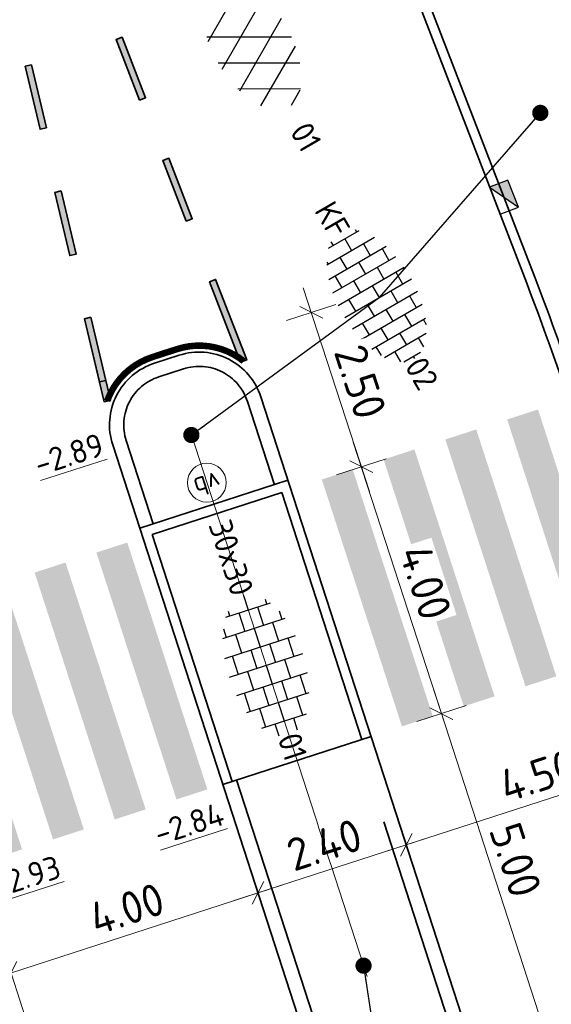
# Model space of a CAD drawing. Header units: metres. Extents: x 111691 to 117439, y 474133 to 478789.
# Tile 108 of 127: x 114198 to 114206, y 476809 to 476825. Entities that reach past the tile are written whole.
import ezdxf
from ezdxf.enums import TextEntityAlignment as Align

# ---------------------------------------------------------------- set-up
doc = ezdxf.new("R2010")
doc.units = ezdxf.units.M
for name, pattern in [('AM-AS', [16, 10, -2, 2, -2]), ('VH-OPSLUITBAND_150X250', [24, 16, -2, 4, -2]), ('VH-RWSBAND', [24, 10, -2, 2, -2, 2, -2, 2, -2]), ('VH-TROTTOIRBAND_130-150', [15, 5, -2, 2, -2, 2, -2]), ('XX-HIDDEN', [4, 2, -2])]:
    doc.linetypes.add(name, pattern=pattern)
doc.layers.get('Defpoints').update_dxf_attribs({"lineweight": 25})
doc.layers.add('N-WE-AM-AS_WEG-G', color=10, linetype='AM-AS', lineweight=18, plot=False)
for name, color, linetype, lineweight in [('N-WE-IE-MEUBILAIR_WEGMEUBILAIR_PAAL-S', 7, 'Continuous', 25), ('N-WE-RI-HWA_KOLK-S', 150, 'Continuous', 25), ('N-WE-VH-HOOGTELABEL-T18', 2, 'Continuous', 18), ('N-WE-VH-KANTOPSLUITING_OPSLUITBAND_150X250-G', 150, 'VH-OPSLUITBAND_150X250', 35), ('N-WE-VH-KANTOPSLUITING_TROTTOIRBAND_130 150-G', 210, 'VH-TROTTOIRBAND_130-150', 35), ('N-WE-VH-KANTOPSLUITING_TROTTOIRBAND_RWS_110 220-G', 210, 'VH-RWSBAND', 35), ('N-WE-VH-KANTOPSLUITING_VOORKANTBAND-G', 7, 'Continuous', 35), ('N-WE-VH-MAATVOERING-M', 7, 'Continuous', 18), ('N-WE-VH-MARKERING_VOP-A', 7, 'Continuous', 25), ('N-WE-VH-MATERIAALGRENS-G', 7, 'XX-HIDDEN', 18), ('N-WE-VH-VERHARDING_ASFALT-S', 7, 'Continuous', 25), ('N-WE-VH-VERHARDING_BETONSTRAATSTEEN-S', 7, 'Continuous', 25), ('N-WE-VH-VERHARDING_TEGEL-S', 7, 'Continuous', 25), ('N-WE-VW-MARKERING-G', 7, 'Continuous', 35), ('N-WE-VW-MARKERING_LANGS_STREEP_GETROKKEN_010-G', 7, 'Continuous', 25), ('X-XX-AL-AANPIJLING-M', 7, 'Continuous', 18), ('X-XX-AL-AANPIJLING_SYMBOLEN-T25', 7, 'Continuous', 25)]:
    doc.layers.add(name, color=color, linetype=linetype, lineweight=lineweight)
doc.layers.add('N-WE-VW-MARKERING_LANGS_STREEP_11_010-A', color=7, linetype='Continuous')
doc.styles.add('ISO', font='NLCS-ISO.ttf')
doc.styles.add('NLCS-ISO', font='NLCS-ISO.ttf')
doc.styles.add('NLCS-ISO-ANNOTATIEF-T25', font='NLCS-ISO.ttf', dxfattribs={"height": 2.5})
doc.styles.add('NLCS-ISO-M200-T18', font='NLCS-ISO.ttf', dxfattribs={"height": 0.36})
doc.dimstyles.new('M200T25-PIJL', dxfattribs={"dimscale": 0.2, "dimtxt": 2.5, "dimasz": 2, "dimexe": 1, "dimexo": 0.25, "dimgap": 0.75, "dimtad": 1, "dimzin": 0, "dimdsep": 46, "dimtxsty": 'ISO', "dimcen": 0, "dimdle": 1, "dimse1": 1, "dimse2": 1, "dimclrt": 2, "dimazin": 0, "dimtfac": 1, "dimtdec": 4, "dimtmove": 2, "dimatfit": 3, "dimfxl": 1, "dimtolj": 1, "dimtzin": 0, "dimarcsym": 0})
doc.dimstyles.new('NLCS-ANNOTATIEF-T25-SCHRAP_L2_H1', dxfattribs={"dimtxt": 2.5, "dimasz": 1.4, "dimexe": 2, "dimexo": 2, "dimgap": 0.7, "dimtad": 1, "dimzin": 0, "dimdsep": 46, "dimtxsty": 'NLCS-ISO-ANNOTATIEF-T25', "dimblk": 'OBLIQUE', "dimcen": 0, "dimdle": 2, "dimclrd": 256, "dimclre": 256, "dimclrt": 256, "dimadec": 1, "dimazin": 0, "dimtfac": 1, "dimtdec": 3, "dimtofl": 0, "dimtmove": 0, "dimatfit": 3, "dimldrblk": 'OBLIQUE', "dimfxl": 2, "dimfxlon": 1, "dimtfillclr": 256, "dimtolj": 1, "dimtzin": 0, "dimlwd": -1, "dimlwe": -1, "dimarcsym": 0})

# ---------------------------------------------------------------- blocks, each defined once
blk = doc.blocks.new('_Oblique')
at = {"color": 0, "linetype": 'ByBlock', "lineweight": -2}
blk.add_line((-0.5, -0.5), (0.5, 0.5), dxfattribs=at)
blk = doc.blocks.new('*D65')
at = {"layer": 'Defpoints', "color": 0, "linetype": 'Continuous', "transparency": 16777216}
for p in [(114201.264, 476811.149), (114201.308, 476811.014), (114197.503, 476809.78)]:
    blk.add_point(p, dxfattribs=at)
at = {"layer": 'N-WE-VH-MAATVOERING-M', "transparency": 16777216}
for p, q in [((114201.264, 476811.149), (114201.141, 476811.529)), ((114197.078, 476809.792), (114201.644, 476811.272)), ((114197.459, 476809.915), (114197.336, 476810.296))]:
    blk.add_line(p, q, dxfattribs=at)
at = {"layer": 'N-WE-VH-MAATVOERING-M', "linetype": 'Continuous', "transparency": 16777216, "xscale": 0.28, "yscale": 0.28, "zscale": 0.28}
for p, rotation in [((114201.264, 476811.149), 17.96541633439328), ((114197.459, 476809.915), 197.9654163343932)]:
    blk.add_blockref('_Oblique', p, dxfattribs=dict(at, rotation=rotation))
at = {"layer": 'N-WE-VH-MAATVOERING-M', "linetype": 'Continuous', "lineweight": 0, "transparency": 16777216, "insert": (114199.241, 476810.903), "char_height": 0.5, "attachment_point": 5, "rotation": 17.9654, "style": 'NLCS-ISO-ANNOTATIEF-T25', "bg_fill": 3, "box_fill_scale": 1.1, "bg_fill_color": 256, "bg_fill_true_color": 13158600, "bg_fill_transparency": 0}
blk.add_mtext('\\A1;4.00', dxfattribs=at)
blk = doc.blocks.new('*D71')
at = {"layer": 'Defpoints', "color": 0, "linetype": 'Continuous', "transparency": 16777216}
for p in [(114203.547, 476811.889), (114203.591, 476811.754), (114201.308, 476811.014)]:
    blk.add_point(p, dxfattribs=at)
at = {"layer": 'N-WE-VH-MAATVOERING-M', "transparency": 16777216}
for p, q in [((114203.547, 476811.889), (114203.424, 476812.27)), ((114200.883, 476811.026), (114203.927, 476812.013)), ((114201.264, 476811.149), (114201.141, 476811.529))]:
    blk.add_line(p, q, dxfattribs=at)
at = {"layer": 'N-WE-VH-MAATVOERING-M', "linetype": 'Continuous', "transparency": 16777216, "xscale": 0.28, "yscale": 0.28, "zscale": 0.28}
for p, rotation in [((114203.547, 476811.889), 17.96541633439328), ((114201.264, 476811.149), 197.9654163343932)]:
    blk.add_blockref('_Oblique', p, dxfattribs=dict(at, rotation=rotation))
at = {"layer": 'N-WE-VH-MAATVOERING-M', "linetype": 'Continuous', "lineweight": 0, "transparency": 16777216, "insert": (114202.285, 476811.89), "char_height": 0.5, "attachment_point": 5, "rotation": 17.9654, "style": 'NLCS-ISO-ANNOTATIEF-T25', "bg_fill": 3, "box_fill_scale": 1.1, "bg_fill_color": 256, "bg_fill_true_color": 13158600, "bg_fill_transparency": 0}
blk.add_mtext('\\A1;2.40', dxfattribs=at)
blk = doc.blocks.new('*D72')
at = {"layer": 'Defpoints', "color": 0, "linetype": 'Continuous', "transparency": 16777216}
for p in [(114207.827, 476813.277), (114207.871, 476813.142), (114203.591, 476811.754)]:
    blk.add_point(p, dxfattribs=at)
at = {"layer": 'N-WE-VH-MAATVOERING-M', "transparency": 16777216}
for p, q in [((114207.827, 476813.277), (114207.704, 476813.658)), ((114203.166, 476811.766), (114208.208, 476813.401)), ((114203.547, 476811.889), (114203.424, 476812.27))]:
    blk.add_line(p, q, dxfattribs=at)
at = {"layer": 'N-WE-VH-MAATVOERING-M', "linetype": 'Continuous', "transparency": 16777216, "xscale": 0.28, "yscale": 0.28, "zscale": 0.28}
for p, rotation in [((114207.827, 476813.277), 17.96541633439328), ((114203.547, 476811.889), 197.9654163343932)]:
    blk.add_blockref('_Oblique', p, dxfattribs=dict(at, rotation=rotation))
at = {"layer": 'N-WE-VH-MAATVOERING-M', "linetype": 'Continuous', "lineweight": 0, "transparency": 16777216, "insert": (114205.567, 476812.954), "char_height": 0.5, "attachment_point": 5, "rotation": 17.9654, "style": 'NLCS-ISO-ANNOTATIEF-T25', "bg_fill": 3, "box_fill_scale": 1.1, "bg_fill_color": 256, "bg_fill_true_color": 13158600, "bg_fill_transparency": 0}
blk.add_mtext('\\A1;4.50', dxfattribs=at)
blk = doc.blocks.new('SVH-ASFALT-SO')
at = {"ltscale": 0.1}
for p, q in [((-1.91, 0.692), (0.948, 5.641)), ((2.754, -0.217), (-0.469, 5.365)), ((0, 0), (3.268, 5.66)), ((4.868, 0.122), (1.647, 5.7)), ((6.701, 0.946), (4.043, 5.55)), ((-3.364, 2.174), (-1.828, 4.834)), ((2.176, -0.232), (5.322, 5.217)), ((0.361, -0.072), (-2.305, 4.546)), ((4.657, 0.065), (7.07, 4.246)), ((7.828, 2.995), (7.146, 4.176)), ((-2.72, 1.264), (-3.454, 2.536))]:
    blk.add_line(p, q, dxfattribs=at)
at = {"style": 'NLCS-ISO'}
blk.add_attdef('KLEUR', text='', height=1.8, dxfattribs=at).set_placement((9.486, 2.741), align=Align.MIDDLE_LEFT)
at = {"style": 'NLCS-ISO', "flags": 1}
blk.add_attdef('FUNCTIE', text='', height=1.8, dxfattribs=at).set_placement((0.116, -3.585), align=Align.MIDDLE_CENTER)
blk = doc.blocks.new('SVH-BSS_KEIFORMAAT_HALFST-SO')
at = {"ltscale": 0.1}
for p, q in [((-3.15, -2.631), (-3.15, 2.46)), ((-2.1, -2.891), (-2.1, 2.72)), ((-1.05, -3.027), (-1.05, 2.856)), ((0, -3.056), (0, 2.885)), ((1.05, -2.982), (1.05, 2.81)), ((2.1, -2.795), (2.1, 2.624)), ((3.15, -2.47), (3.15, 2.299)), ((-4.2, -2.203), (-4.2, 2.032)), ((-3.15, 2.1), (-2.1, 2.1)), ((-1.05, 2.1), (0, 2.1)), ((1.05, 2.1), (2.1, 2.1)), ((3.15, 2.1), (3.607, 2.1)), ((4.2, -1.936), (4.2, 1.765)), ((-5.458, 1.05), (-5.25, 1.05)), ((-5.25, -1.455), (-5.25, 1.284)), ((-4.2, 1.05), (-3.15, 1.05)), ((-2.1, 1.05), (-1.05, 1.05)), ((0, 1.05), (1.05, 1.05)), ((2.1, 1.05), (3.15, 1.05)), ((4.2, 1.05), (5.001, 1.05)), ((-5.25, 0), (-4.2, 0)), ((-3.15, 0), (-2.1, 0)), ((-1.05, 0), (0, 0)), ((1.05, 0), (2.1, 0)), ((3.15, 0), (4.2, 0)), ((5.25, -0.829), (5.25, 0.658)), ((5.25, 0), (5.427, 0)), ((-5.581, -1.05), (-5.25, -1.05)), ((-4.2, -1.05), (-3.15, -1.05)), ((-2.1, -1.05), (-1.05, -1.05)), ((0, -1.05), (1.05, -1.05)), ((2.1, -1.05), (3.15, -1.05)), ((4.2, -1.05), (5.124, -1.05)), ((-4.39, -2.1), (-4.2, -2.1)), ((-3.15, -2.1), (-2.1, -2.1)), ((-1.05, -2.1), (0, -2.1)), ((1.05, -2.1), (2.1, -2.1)), ((3.15, -2.1), (3.933, -2.1))]:
    blk.add_line(p, q, dxfattribs=at)
at = {"style": 'NLCS-ISO'}
blk.add_attdef('FORMAAT', text='', height=1.8, dxfattribs=at).set_placement((-5.681, -0.086), align=Align.MIDDLE_RIGHT)
blk.add_attdef('KLEUR', text='', height=1.8, dxfattribs=at).set_placement((5.527, -0.086), align=Align.MIDDLE_LEFT)
at = {"style": 'NLCS-ISO', "flags": 1}
blk.add_attdef('FUNCTIE', text='', height=1.8, dxfattribs=at).set_placement((0.116, -3.585), align=Align.MIDDLE_CENTER)
blk = doc.blocks.new('SVH-TEGEL_300X300_DUN_HALFST-SO')
for p, q in [((-3, -2.521), (-3, 2.521)), ((-1.5, -2.866), (-1.5, 2.866)), ((0, -2.973), (0, 2.973)), ((1.5, -2.866), (1.5, 2.866)), ((3, -2.521), (3, 2.521)), ((-4.5, -1.802), (-4.5, 1.802)), ((-3.698, 2.25), (-3, 2.25)), ((-1.5, 2.25), (0, 2.25)), ((1.5, 2.25), (3, 2.25)), ((4.5, -1.802), (4.5, 1.802)), ((-4.885, 1.5), (-4.5, 1.5)), ((-3, 1.5), (-1.5, 1.5)), ((0, 1.5), (1.5, 1.5)), ((3, 1.5), (4.5, 1.5)), ((-5.658, 0), (-4.5, 0)), ((-4.5, 0.75), (-3, 0.75)), ((-3, 0), (-1.5, 0)), ((-1.5, 0.75), (0, 0.75)), ((0, 0), (1.5, 0)), ((1.5, 0.75), (3, 0.75)), ((3, 0), (4.5, 0)), ((4.5, 0.75), (5.475, 0.75)), ((-4.5, -0.75), (-3, -0.75)), ((-1.5, -0.75), (0, -0.75)), ((1.5, -0.75), (3, -0.75)), ((4.5, -0.75), (5.475, -0.75)), ((-4.885, -1.5), (-4.5, -1.5)), ((-3, -1.5), (-1.5, -1.5)), ((0, -1.5), (1.5, -1.5)), ((3, -1.5), (4.5, -1.5)), ((-3.698, -2.25), (-3, -2.25)), ((-1.5, -2.25), (0, -2.25)), ((1.5, -2.25), (3, -2.25))]:
    blk.add_line(p, q)
at = {"style": 'NLCS-ISO'}
blk.add_attdef('FORMAAT', text='', height=1.8, dxfattribs=at).set_placement((-5.758, 0), align=Align.MIDDLE_RIGHT)
blk.add_attdef('KLEUR', text='', height=1.8, dxfattribs=at).set_placement((5.575, 0), align=Align.MIDDLE_LEFT)
at = {"style": 'NLCS-ISO', "flags": 1}
blk.add_attdef('FUNCTIE', text='', height=1.8, dxfattribs=at).set_placement((0.116, -3.585), align=Align.MIDDLE_CENTER)
blk = doc.blocks.new('*D281')
at = {"layer": 'Defpoints', "color": 0, "transparency": 16777216}
for p in [(114204.088, 476813.913), (114201.863, 476813.191), (114203.405, 476808.435)]:
    blk.add_point(p, dxfattribs=at)
at = {"layer": 'X-XX-AL-AANPIJLING-M', "transparency": 16777216}
for p, q in [((114205.754, 476808.776), (114203.965, 476814.293)), ((114203.708, 476813.789), (114204.469, 476814.036)), ((114205.25, 476809.033), (114206.011, 476809.28))]:
    blk.add_line(p, q, dxfattribs=at)
at = {"layer": 'X-XX-AL-AANPIJLING-M', "transparency": 16777216, "xscale": 0.28, "yscale": 0.28, "zscale": 0.28}
for p, rotation in [((114204.088, 476813.913), 107.9654163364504), ((114205.63, 476809.157), 287.9654163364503)]:
    blk.add_blockref('_Oblique', p, dxfattribs=dict(at, rotation=rotation))
at = {"layer": 'X-XX-AL-AANPIJLING-M', "transparency": 16777216, "insert": (114205.23, 476811.655), "char_height": 0.5, "attachment_point": 5, "rotation": 287.9654, "style": 'NLCS-ISO-ANNOTATIEF-T25', "bg_fill": 3, "box_fill_scale": 1.1, "bg_fill_color": 256, "bg_fill_true_color": 13158600, "bg_fill_transparency": 0}
blk.add_mtext('\\A1;5.00', dxfattribs=at)
blk = doc.blocks.new('*D282')
at = {"layer": 'Defpoints', "color": 0, "transparency": 16777216}
for p in [(114202.854, 476817.718), (114201.771, 476817.366), (114203.005, 476813.561)]:
    blk.add_point(p, dxfattribs=at)
at = {"layer": 'X-XX-AL-AANPIJLING-M', "transparency": 16777216}
for p, q in [((114204.211, 476813.532), (114202.731, 476818.098)), ((114202.474, 476817.594), (114203.235, 476817.841)), ((114203.708, 476813.789), (114204.469, 476814.036))]:
    blk.add_line(p, q, dxfattribs=at)
at = {"layer": 'X-XX-AL-AANPIJLING-M', "transparency": 16777216, "xscale": 0.28, "yscale": 0.28, "zscale": 0.28}
for p, rotation in [((114202.854, 476817.718), 107.9654163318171), ((114204.088, 476813.913), 287.9654163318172)]:
    blk.add_blockref('_Oblique', p, dxfattribs=dict(at, rotation=rotation))
at = {"layer": 'X-XX-AL-AANPIJLING-M', "transparency": 16777216, "insert": (114203.842, 476815.936), "char_height": 0.5, "attachment_point": 5, "rotation": 287.9654, "style": 'NLCS-ISO-ANNOTATIEF-T25', "bg_fill": 3, "box_fill_scale": 1.1, "bg_fill_color": 256, "bg_fill_true_color": 13158600, "bg_fill_transparency": 0}
blk.add_mtext('\\A1;4.00', dxfattribs=at)
blk = doc.blocks.new('*D283')
at = {"layer": 'Defpoints', "color": 0, "transparency": 16777216}
for p in [(114202.083, 476820.096), (114199.858, 476819.374), (114200.629, 476816.996)]:
    blk.add_point(p, dxfattribs=at)
at = {"layer": 'X-XX-AL-AANPIJLING-M', "transparency": 16777216}
for p, q in [((114202.978, 476817.337), (114201.96, 476820.476)), ((114201.703, 476819.972), (114202.464, 476820.219)), ((114202.474, 476817.594), (114203.235, 476817.841))]:
    blk.add_line(p, q, dxfattribs=at)
at = {"layer": 'X-XX-AL-AANPIJLING-M', "transparency": 16777216, "xscale": 0.28, "yscale": 0.28, "zscale": 0.28}
for p, rotation in [((114202.083, 476820.096), 107.9654163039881), ((114202.854, 476817.718), 287.965416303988)]:
    blk.add_blockref('_Oblique', p, dxfattribs=dict(at, rotation=rotation))
at = {"layer": 'X-XX-AL-AANPIJLING-M', "transparency": 16777216, "insert": (114202.84, 476819.027), "char_height": 0.5, "attachment_point": 5, "rotation": 287.9654, "style": 'NLCS-ISO-ANNOTATIEF-T25', "bg_fill": 3, "box_fill_scale": 1.1, "bg_fill_color": 256, "bg_fill_true_color": 13158600, "bg_fill_transparency": 0}
blk.add_mtext('\\A1;2.50', dxfattribs=at)
blk = doc.blocks.new('N-SRI-KOLK_TROTTOIR-SO')
blk.add_hatch(color=256).paths.add_polyline_path([(1.125, 1.5), (-1.125, 1.5), (-1.125, 0)])
blk.add_line((-1.125, 0), (1.125, 1.5))
at = {"flags": 128}
blk.add_lwpolyline([(-1.125, 0), (1.125, 0), (1.125, 1.5), (-1.125, 1.5)], close=True, dxfattribs=at)
blk = doc.blocks.new('SIE-WEG_PAAL_VERKEERSBORD-SO')
at = {"color": 0, "linetype": 'ByBlock', "lineweight": 18}
blk.add_circle((0, 0), 1.5, dxfattribs=at)
at = {"color": 0, "linetype": 'ByBlock', "lineweight": 18, "style": 'NLCS-ISO'}
blk.add_text('vb', height=1.5, dxfattribs=at).set_placement((0, 0.132), align=Align.MIDDLE_CENTER)

msp = doc.modelspace()

# ---------------------------------------------------------------- hatches: boundary and pattern name
at = {"layer": 'N-WE-VH-MARKERING_VOP-A'}
h = msp.add_hatch(color=256, dxfattribs=at)
h.dxf.hatch_style = 1
h.paths.add_polyline_path([(114202.722, 476817.675), (114202.246, 476817.521), (114203.48, 476813.716), (114203.956, 476813.87)])
h.paths.add_polyline_path([(114203.673, 476817.983), (114203.198, 476817.829), (114204.432, 476814.024), (114204.907, 476814.178)])
h.paths.add_polyline_path([(114204.625, 476818.292), (114204.149, 476818.138), (114205.383, 476814.333), (114205.858, 476814.487)])
h.paths.add_polyline_path([(114205.576, 476818.6), (114205.1, 476818.446), (114206.334, 476814.641), (114206.81, 476814.795)])
h = msp.add_hatch(color=256, dxfattribs=at)
h.dxf.hatch_style = 1
h.paths.add_polyline_path([(114199.25, 476816.549), (114198.774, 476816.395), (114200.008, 476812.59), (114200.484, 476812.744)])
h.paths.add_polyline_path([(114198.299, 476816.241), (114197.823, 476816.086), (114199.057, 476812.281), (114199.533, 476812.436)])
h.paths.add_polyline_path([(114197.348, 476815.932), (114196.872, 476815.778), (114198.106, 476811.973), (114198.581, 476812.127)])
h.paths.add_polyline_path([(114196.396, 476815.624), (114195.921, 476815.47), (114197.154, 476811.665), (114197.63, 476811.819)])
at = {"layer": 'N-WE-VW-MARKERING_LANGS_STREEP_11_010-A'}
h = msp.add_hatch(color=256, dxfattribs=at)
h.dxf.hatch_style = 1
h.paths.add_polyline_path([(114199.437, 476823.369), (114199.531, 476823.405), (114199.171, 476824.338), (114199.078, 476824.302)])
h = msp.add_hatch(color=256, dxfattribs=at)
h.dxf.hatch_style = 1
h.paths.add_polyline_path([(114197.776, 476823.915), (114197.679, 476823.892), (114197.907, 476822.919), (114198.004, 476822.942)])
h = msp.add_hatch(color=256, dxfattribs=at)
h.dxf.hatch_style = 1
h.paths.add_polyline_path([(114200.157, 476821.503), (114200.25, 476821.539), (114199.89, 476822.472), (114199.797, 476822.436)])
h = msp.add_hatch(color=256, dxfattribs=at)
h.dxf.hatch_style = 1
h.paths.add_polyline_path([(114198.233, 476821.968), (114198.135, 476821.945), (114198.364, 476820.972), (114198.461, 476820.994)])
h = msp.add_hatch(color=256, dxfattribs=at)
h.dxf.hatch_style = 1
h.paths.add_polyline_path([(114200.996, 476819.327), (114201.089, 476819.363), (114200.61, 476820.606), (114200.517, 476820.57)])
h = msp.add_hatch(color=256, dxfattribs=at)
h.dxf.hatch_style = 1
h.paths.add_polyline_path([(114198.689, 476820.021), (114198.592, 476819.998), (114198.82, 476819.024), (114198.918, 476819.047)])
h = msp.add_hatch(color=256, dxfattribs=at)
h.dxf.hatch_style = 1
h.paths.add_polyline_path([(114198.689, 476820.021), (114198.592, 476819.998), (114198.892, 476818.72), (114198.989, 476818.743)])

# ---------------------------------------------------------------- linework, layer by layer
at = {"layer": 'N-WE-VH-KANTOPSLUITING_OPSLUITBAND_150X250-G', "flags": 128}
msp.add_lwpolyline([(114202.862, 476813.515), (114201.628, 476817.32), (114199.631, 476816.672), (114200.864, 476812.867)], dxfattribs=at)
at = {"layer": 'N-WE-VH-KANTOPSLUITING_TROTTOIRBAND_130 150-G'}
msp.add_lwpolyline([(114206.19, 476818.799, 0.010391), (114205.481, 476820.759), (114203.879, 476824.914)], format="xyb", dxfattribs=at)
at = {"layer": 'N-WE-VH-KANTOPSLUITING_TROTTOIRBAND_RWS_110 220-G', "flags": 128}
msp.add_lwpolyline([(114201.515, 476817.441), (114201.099, 476818.725, 0.414214), (114200.116, 476819.227), (114199.926, 476819.165), (114199.736, 476819.103, 0.414214), (114199.234, 476818.121), (114199.651, 476816.837)], format="xyb", dxfattribs=at)
msp.add_lwpolyline([(114201.515, 476817.441), (114201.099, 476818.725, 0.414214), (114200.116, 476819.227), (114199.926, 476819.165), (114199.736, 476819.103, 0.414214), (114199.234, 476818.121), (114199.651, 476816.837)], format="xyb", dxfattribs=at)
at = {"layer": 'N-WE-VH-KANTOPSLUITING_VOORKANTBAND-G'}
for points in [[(114201.725, 476817.509), (114199.442, 476816.769)], [(114203.005, 476813.561), (114200.722, 476812.821)]]:
    msp.add_lwpolyline(points, dxfattribs=at)
at = {"layer": 'N-WE-VW-MARKERING-G'}
for points in [[(114199.437, 476823.369), (114199.531, 476823.405), (114199.171, 476824.338), (114199.078, 476824.302)], [(114197.776, 476823.915), (114197.679, 476823.892), (114197.907, 476822.919), (114198.004, 476822.942)], [(114200.157, 476821.503), (114200.25, 476821.539), (114199.89, 476822.472), (114199.797, 476822.436)], [(114198.233, 476821.968), (114198.135, 476821.945), (114198.364, 476820.972), (114198.461, 476820.994)], [(114200.996, 476819.327), (114201.089, 476819.363), (114200.61, 476820.606), (114200.517, 476820.57)], [(114198.689, 476820.021), (114198.592, 476819.998), (114198.82, 476819.024), (114198.918, 476819.047)], [(114198.689, 476820.021), (114198.592, 476819.998), (114198.892, 476818.72), (114198.989, 476818.743)]]:
    msp.add_lwpolyline(points, close=True, dxfattribs=at)
at = {"layer": 'N-WE-VW-MARKERING_LANGS_STREEP_GETROKKEN_010-G', "const_width": 0.1, "flags": 128}
msp.add_lwpolyline([(114201.043, 476819.345, 0.251743), (114200.018, 476819.531), (114199.827, 476819.47), (114199.637, 476819.408, 0.232673), (114198.94, 476818.731, 0.232673)], format="xyb", dxfattribs=at)

# ---------------------------------------------------------------- block references
at = {"layer": 'N-WE-RI-HWA_KOLK-S', "xscale": 0.2, "yscale": 0.2, "zscale": 0.2, "rotation": 291.0848187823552}
msp.add_blockref('N-SRI-KOLK_TROTTOIR-SO', (114204.912, 476821.819), dxfattribs=at)
at = {"layer": 'N-WE-VH-VERHARDING_ASFALT-S', "xscale": 0.2, "yscale": 0.2, "zscale": 0.2, "rotation": 300.1117835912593}
msp.add_blockref('SVH-ASFALT-SO', (114200.473, 476824.343), dxfattribs=at).add_auto_attribs({'KLEUR': '01'})
at = {"layer": 'N-WE-VH-VERHARDING_BETONSTRAATSTEEN-S', "xscale": 0.2, "yscale": 0.2, "zscale": 0.2, "rotation": 300.1117835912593}
msp.add_blockref('SVH-BSS_KEIFORMAAT_HALFST-SO', (114203.127, 476820.324), dxfattribs=at).add_auto_attribs({'FORMAAT': 'KF', 'KLEUR': '02'})
at = {"layer": 'N-WE-VH-VERHARDING_TEGEL-S', "xscale": 0.2, "yscale": 0.2, "zscale": 0.2, "rotation": 287.9654163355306}
msp.add_blockref('SVH-TEGEL_300X300_DUN_HALFST-SO', (114201.388, 476814.655), dxfattribs=at).add_auto_attribs({'FORMAAT': '30x30', 'KLEUR': '01'})

# ---------------------------------------------------------------- texts
at = {"layer": 'N-WE-VH-HOOGTELABEL-T18', "style": 'NLCS-ISO-M200-T18'}
for s, p in [('%%U-2.89', (114197.89, 476817.572)), ('%%U-2.84', (114199.737, 476811.877))]:
    msp.add_text(s, height=0.36, rotation=17.7507, dxfattribs=at).set_placement(p)

# ---------------------------------------------------------------- dimensions: what is measured, and where the dimension line sits
at = {"layer": 'N-WE-VH-MAATVOERING-M', "linetype": 'Continuous', "lineweight": 0}
dim = msp.add_linear_dim(base=(114201.264, 476811.149), p1=(114197.503, 476809.78), p2=(114201.308, 476811.014), angle=17.9654, dimstyle='NLCS-ANNOTATIEF-T25-SCHRAP_L2_H1', override={"dimtfill": 1}, dxfattribs=at)
dim.commit()
dim.dimension.update_dxf_attribs({"geometry": '*D65', "text_midpoint": (114199.241, 476810.903)})

# ---------------------------------------------------------------- leaders
at = {"layer": 'X-XX-AL-AANPIJLING_SYMBOLEN-T25'}
for points in [[(114205.611, 476823.172), (114203.127, 476820.324)], [(114200.237, 476818.207), (114203.127, 476820.324)], [(114202.889, 476810.027), (114203.751, 476804.259)]]:
    msp.add_leader(points, dimstyle='M200T25-PIJL', override={"dimasz": 1.25, "dimgap": 0.14, "dimtad": 0, "dimldrblk": 'Dot', "dimfxl": 1.5, "dimarcsym": 1}, dxfattribs=at)

# ---------------------------------------------------------------- next in the draw order: linework, layer by layer
at = {"layer": 'N-WE-AM-AS_WEG-G', "flags": 128}
msp.add_lwpolyline([(114211.057, 476819.223), (114211.918, 476817.602, 0.163132), (114216.529, 476813.227, -1.027398), (114198.235, 476776.552, 0.234567), (114189.345, 476776.809), (114179.554, 476772.296)], format="xyb", dxfattribs=at)
at = {"layer": 'N-WE-VH-MATERIAALGRENS-G'}
msp.add_line((114197.336, 476810.296), (114198.588, 476806.433), dxfattribs=at)

# ---------------------------------------------------------------- next in the draw order: texts
at = {"layer": 'N-WE-VH-HOOGTELABEL-T18', "style": 'NLCS-ISO-M200-T18'}
msp.add_text('%%U-2.93', height=0.36, rotation=17.7507, dxfattribs=at).set_placement((114197.243, 476811.068))

# ---------------------------------------------------------------- next in the draw order: dimensions: what is measured, and where the dimension line sits
at = {"layer": 'N-WE-VH-MAATVOERING-M', "linetype": 'Continuous', "lineweight": 0}
dim = msp.add_linear_dim(base=(114203.547, 476811.889), p1=(114201.308, 476811.014), p2=(114203.591, 476811.754), angle=17.9654, dimstyle='NLCS-ANNOTATIEF-T25-SCHRAP_L2_H1', override={"dimtfill": 1}, dxfattribs=at)
dim.commit()
dim.dimension.update_dxf_attribs({"geometry": '*D71', "text_midpoint": (114202.285, 476811.89)})

# ---------------------------------------------------------------- next in the draw order: dimensions: what is measured, and where the dimension line sits
dim = msp.add_linear_dim(base=(114207.827, 476813.277), p1=(114203.591, 476811.754), p2=(114207.871, 476813.142), angle=17.9654, dimstyle='NLCS-ANNOTATIEF-T25-SCHRAP_L2_H1', override={"dimtfill": 1}, dxfattribs=at)
dim.commit()
dim.dimension.update_dxf_attribs({"geometry": '*D72', "text_midpoint": (114205.567, 476812.954)})

# ---------------------------------------------------------------- next in the draw order: linework, layer by layer
at = {"layer": 'N-WE-AM-AS_WEG-G'}
msp.add_lwpolyline([(114207.878, 476794.642), (114200.237, 476818.207)], dxfattribs=at)
at = {"layer": 'N-WE-VH-KANTOPSLUITING_TROTTOIRBAND_RWS_110 220-G', "flags": 128}
msp.add_lwpolyline([(114200.931, 476812.889), (114202.324, 476808.593, 0.427954), (114202.689, 476808.417, -0.023346), (114203.996, 476808.841, 0.427954), (114204.188, 476809.197), (114202.795, 476813.494)], format="xyb", dxfattribs=at)
at = {"layer": 'N-WE-VH-KANTOPSLUITING_VOORKANTBAND-G'}
msp.add_lwpolyline([(114219.668, 476809.541, -0.509225), (114219.635, 476808.733, -0.137831), (114215.519, 476807.396, -0.170674), (114211.714, 476808.563, -0.156599), (114207.426, 476814.517), (114206.251, 476818.14, 0.013612), (114205.341, 476820.705), (114200.376, 476833.582, 0.035295), (114197.382, 476839.965), (114161.859, 476903.605, -0.01782), (114160.234, 476906.775), (114160.136, 476906.985, 0.018035), (114158.49, 476910.194), (114158.414, 476910.33)], format="xyb", dxfattribs=at)
at = {"layer": 'N-WE-VH-KANTOPSLUITING_VOORKANTBAND-G', "flags": 128}
msp.add_lwpolyline([(114199.668, 476819.313, 0.414214), (114199.025, 476818.053), (114202.115, 476808.525, 0.427954), (114202.767, 476808.211, -0.023346), (114204.054, 476808.629, 0.427954), (114204.398, 476809.265), (114201.308, 476818.793, 0.414214), (114200.049, 476819.436), (114199.858, 476819.374)], format="xyb", close=True, dxfattribs=at)

# ---------------------------------------------------------------- next in the draw order: dimensions: what is measured, and where the dimension line sits
at = {"layer": 'X-XX-AL-AANPIJLING-M'}
dim = msp.add_aligned_dim(p1=(114203.405, 476808.435), p2=(114201.863, 476813.191), distance=-2.339, dimstyle='NLCS-ANNOTATIEF-T25-SCHRAP_L2_H1', override={"dimtfill": 1}, dxfattribs=at)
dim.commit()
dim.dimension.update_dxf_attribs({"geometry": '*D281', "text_midpoint": (114205.23, 476811.655)})

# ---------------------------------------------------------------- next in the draw order: dimensions: what is measured, and where the dimension line sits
dim = msp.add_aligned_dim(p1=(114203.005, 476813.561), p2=(114201.771, 476817.366), distance=-1.139, dimstyle='NLCS-ANNOTATIEF-T25-SCHRAP_L2_H1', override={"dimtfill": 1}, dxfattribs=at)
dim.commit()
dim.dimension.update_dxf_attribs({"geometry": '*D282', "text_midpoint": (114203.842, 476815.936)})

# ---------------------------------------------------------------- next in the draw order: dimensions: what is measured, and where the dimension line sits
dim = msp.add_aligned_dim(p1=(114200.629, 476816.996), p2=(114199.858, 476819.374), distance=-2.339, dimstyle='NLCS-ANNOTATIEF-T25-SCHRAP_L2_H1', override={"dimtfill": 1}, dxfattribs=at)
dim.commit()
dim.dimension.update_dxf_attribs({"geometry": '*D283', "text_midpoint": (114202.84, 476819.027)})

# ---------------------------------------------------------------- next in the draw order: block references
at = {"layer": 'N-WE-IE-MEUBILAIR_WEGMEUBILAIR_PAAL-S', "xscale": 0.2, "yscale": 0.2, "zscale": 0.2, "rotation": 197.7123893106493}
msp.add_blockref('SIE-WEG_PAAL_VERKEERSBORD-SO', (114200.475, 476817.472), dxfattribs=at)

doc.saveas('drawing.dxf')
